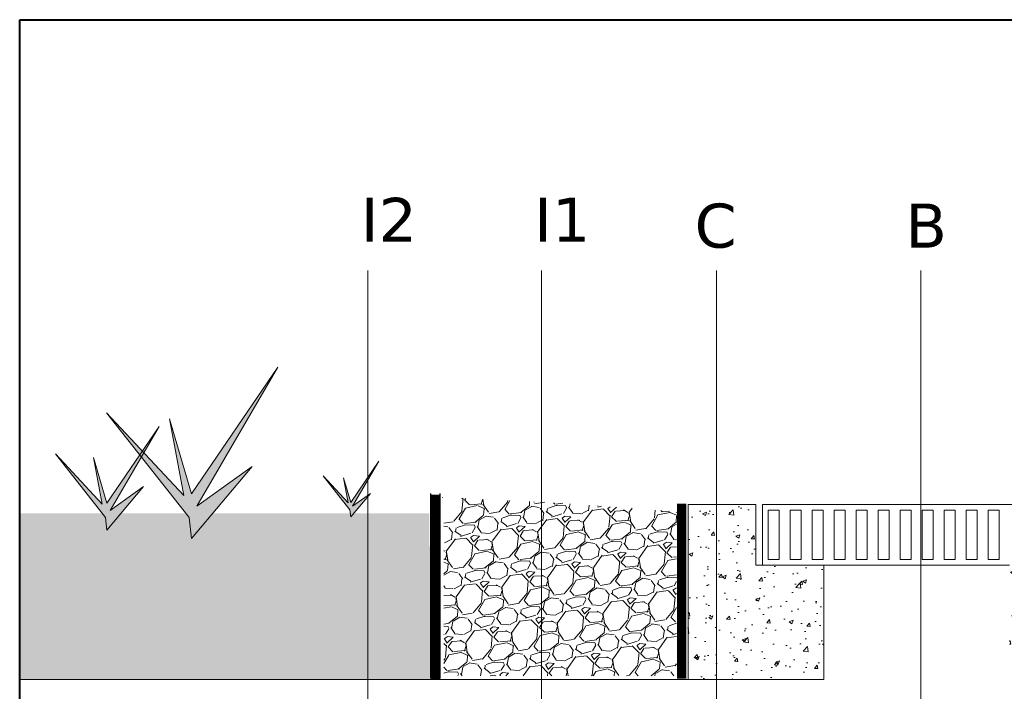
# Model space of a CAD drawing. Header units: metres. Extents: x 321 to 537, y 134 to 342.
# Tile 2 of 9: x 355 to 400, y 207 to 237. Entities that reach past the tile are written whole.
import ezdxf

# ---------------------------------------------------------------- set-up
doc = ezdxf.new("R2010")
doc.units = ezdxf.units.M
doc.header["$LTSCALE"] = 0.2
doc.linetypes.add('DASHED', pattern=[19.049999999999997, 12.7, -6.35])
doc.layers.get('0').update_dxf_attribs({"lineweight": 13})
for name, color, linetype in [('kontur', 7, 'Continuous'), ('szerk', 172, 'Continuous'), ('Textos', 7, 'Continuous')]:
    doc.layers.add(name, color=color, linetype=linetype)
doc.layers.add('Sombreados', color=7, linetype='Continuous', lineweight=13)

msp = doc.modelspace()

# ---------------------------------------------------------------- hatches: boundary and pattern name
h = msp.add_hatch()
h.set_pattern_fill('GRAVEL', color=256, scale=0.08358974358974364, angle=11.99999999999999, style=0)
h.set_pattern_definition([(240.0128, (188.9730502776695, 50.64218522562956), (-12.64136807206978, -22.22254295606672), [0.2856437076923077, -28.27882820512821]), (196.9696999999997, (188.8302831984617, 50.39477788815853), (24.48000464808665, 7.373982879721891), [0.4901744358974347, -48.52718974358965]), (144.5104, (188.361451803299, 50.25171244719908), (25.62359105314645, -18.43029929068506), [0.3456285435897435, -34.21721076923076]), (279.2737000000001, (187.6618649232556, 49.56035752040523), (-6.751899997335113, 41.97707698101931), [0.4463734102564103, -44.1908882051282]), (304.8337, (187.7337981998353, 49.1198187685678), (-15.68115314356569, 22.71423377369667), [0.4377043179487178, -43.33275589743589]), (9.273700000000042, (187.9838132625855, 48.76054472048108), (-41.97707698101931, -6.751899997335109), [0.4463734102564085, -44.19088820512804]), (49.69419999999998, (188.424352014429, 48.83247799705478), (-22.58386059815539, -26.50645420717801), [0.5903057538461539, -58.44018102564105]), (84.25530000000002, (188.8062005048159, 49.28264653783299), (4.825962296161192, 48.77928056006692), [0.5573095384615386, -55.17366102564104]), (133.4296, (188.861984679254, 49.83715697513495), (-22.35290078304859, 23.46667461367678), [0.4478847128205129, -44.34059743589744]), (187.2363999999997, (188.554080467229, 50.1624201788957), (23.28602388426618, 2.779004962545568), [0.5113293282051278, -25.05510615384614]), (234.3974, (188.0468238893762, 50.09801171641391), (-20.06562991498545, -28.14178861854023), [0.6612600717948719, -65.46481230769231]), (150.8141, (189.722294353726, 49.97660918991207), (-17.18607013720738, 9.370643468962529), [0.2256964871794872, -22.34404]), (183.4691999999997, (189.5252513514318, 50.08666928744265), (27.88100666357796, 1.585054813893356), [0.4293854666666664, -42.50922974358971]), (237, (189.0966517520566, 50.06068600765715), (0.4414335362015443, -2.076781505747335), [0.3002618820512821, -2.702364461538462]), (215.1985999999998, (188.8983048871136, 50.27899958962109), (9.50107807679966, 6.360760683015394), [0.1616968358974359, -16.00793743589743]), (303.8014, (188.7661730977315, 50.1857957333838), (-3.401086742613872, 5.788918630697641), [0.2286731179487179, -11.20503794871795]), (42.96379999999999, (188.8933877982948, 49.99577479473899), (5.347473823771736, 5.477869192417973), [0.3714059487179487, -12.00875333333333]), (173.5651, (189.165176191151, 50.24890033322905), (4.595000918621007, -1.193911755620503), [0.2685629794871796, -6.445521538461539]), (28.38950000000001, (187.5616390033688, 49.92976410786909), (19.4435419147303, 10.6446766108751), [0.3762274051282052, -37.24658666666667]), (82.34620000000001, (187.8926204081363, 50.10864700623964), (-3.451343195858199, -24.61031025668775), [0.3156340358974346, -31.24768512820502]), (305.1986, (189.0768894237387, 50.66425691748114), (-6.360760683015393, 9.501078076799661), [0.3233919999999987, -15.84627487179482]), (355.6105000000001, (189.2632971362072, 50.39999333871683), (-22.0921394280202, 1.815994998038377), [0.3762274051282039, -37.24658666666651]), (351.4440000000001, (187.8353279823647, 48.64215869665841), (-11.26679409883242, 1.946388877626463), [0.3628087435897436, -17.7776158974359]), (306.7751, (188.1940992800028, 48.58818113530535), (-15.23966036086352, 20.63743748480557), [0.3039924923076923, -30.09531692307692]), (78.80140000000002, (189.5390910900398, 48.59188833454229), (1.94640742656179, 11.26682116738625), [0.323392, -15.84627487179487]), (29.354, (189.6018973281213, 48.90912397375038), (-25.23244674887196, -14.04575934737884), [0.355910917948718, -35.23508307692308]), (81.44400000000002, (188.5214674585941, 48.37558575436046), (-1.946388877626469, -11.26679409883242), [0.1814047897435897, -17.95908923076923]), (113.3098999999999, (189.4144841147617, 48.56540230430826), (-3.842502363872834, 7.865673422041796), [0.1082612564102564, -10.71787692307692]), (177.9638, (189.371644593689, 48.66482711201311), (6.671786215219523, -0.7524768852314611), [0.4377043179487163, -8.316385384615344]), (198.0089999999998, (188.9342163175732, 48.68037949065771), (20.32636578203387, 6.491109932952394), [0.405633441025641, -40.15768307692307]), (315.6901, (188.9331168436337, 49.80886433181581), (-2.959650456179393, 3.712127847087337), [0.3062092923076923, -7.34902635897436]), (5.157199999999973, (189.1522315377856, 49.59496508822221), (36.18819589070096, 3.350793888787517), [0.5346040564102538, -52.92568205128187]), (72.9454, (189.6846702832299, 49.64302005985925), (-5.217082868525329, -16.3031770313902), [0.2185938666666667, -21.64088307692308]), (102, (189.748780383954, 49.85200221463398), (-2.518216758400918, 1.635349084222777), [0.1273907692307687, -1.995788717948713]), (132.2564, (188.8794376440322, 48.73385430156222), (11.39714938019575, -12.77174151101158), [0.2949606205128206, -29.20115743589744]), (60.0128, (188.6810907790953, 48.95216788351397), (12.64136807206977, 22.22254295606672), [0.5712882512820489, -27.99320205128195]), (11.99999999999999, (188.9666249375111, 49.44698255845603), (1.635349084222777, 2.518216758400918), [0.552026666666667, -1.571152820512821]), (337.3048, (189.5065884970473, 49.56175535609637), (-23.85783038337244, 10.12315110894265), [0.3357047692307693, -33.23469692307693]), (266.0546, (189.8162993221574, 49.43223129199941), (-0.3110486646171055, -8.748586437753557), [0.3091391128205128, -15.14788256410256]), (219.646, (189.7950287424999, 49.12382432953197), (-35.04452049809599, -29.15508223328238), [0.5033314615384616, -49.8299358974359]), (187.4260999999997, (189.4074620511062, 48.80267710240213), (-27.43961589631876, -3.661868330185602), [0.532490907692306, -52.7165405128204]), (187.4260999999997, (189.4074620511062, 48.80267710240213), (-27.43961589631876, -3.661868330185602), [0.532490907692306, -52.7165405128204])])
h.paths.add_polyline_path([(374.0926110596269, 215.4337907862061), (374.2330477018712, 215.4216592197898), (374.2330477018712, 207.3250743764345), (374.0926110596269, 207.3250743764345)])
h.paths.add_polyline_path([(374.0926110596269, 215.4337907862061), (374.0926110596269, 207.3201323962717), (382.4650668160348, 207.3201323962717), (382.8086875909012, 207.3192464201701), (382.8086875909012, 207.3210037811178), (382.8834385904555, 207.3210037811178), (383.0110734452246, 207.3193077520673), (384.5413290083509, 207.3193077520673), (384.5413290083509, 214.8024423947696), (379.3169700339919, 215.1814881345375)])
h.paths.add_polyline_path([(379.421457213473, 210.3280827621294, 0.4142135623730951), (379.3169700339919, 210.4325699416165, 0.414213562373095), (379.2124828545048, 210.3280827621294, 0.9999999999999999)], flags=16)
h.paths.add_polyline_path([(384.5413290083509, 214.8024423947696), (384.5413290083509, 207.31252969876), (384.6145527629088, 207.31252969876), (384.6145527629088, 207.3154996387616), (384.8060254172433, 207.3154996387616), (384.8060254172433, 214.758339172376)])
at = {"layer": 'Sombreados'}
for points in [[(365.5187993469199, 216.8259397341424), (363.0030081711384, 215.0349542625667), (366.6905370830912, 221.3378456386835), (362.7617684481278, 215.586026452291), (361.7623441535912, 218.9957879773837), (362.4171393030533, 215.5171431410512), (358.9019238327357, 219.2713235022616), (362.6583790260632, 214.5183237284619), (362.7617684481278, 213.5539471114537)], [(360.5929700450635, 215.9188780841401), (359.0683016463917, 214.8334704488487), (361.3030891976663, 218.653270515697), (358.9221008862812, 215.1674418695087), (358.3164104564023, 217.2338914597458), (358.7132420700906, 215.1256958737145), (356.5828832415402, 217.4008768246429), (358.8594428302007, 214.5203720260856), (358.9221008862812, 213.9359218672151)], [(370.8950160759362, 215.6041800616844), (370.0775332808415, 215.0222160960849), (371.2757612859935, 217.0702816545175), (369.9991446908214, 215.2012818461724), (369.6743911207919, 216.3092519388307), (369.887160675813, 215.1788988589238), (368.744924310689, 216.3987846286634), (369.9655492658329, 214.8543418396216), (369.9991446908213, 214.5409766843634)]]:
    msp.add_hatch(color=85, dxfattribs=at).paths.add_polyline_path(points)
h = msp.add_hatch(dxfattribs=at)
h.set_pattern_fill('AR-CONC', color=256, scale=0.01, style=0)
h.set_pattern_definition([(49.99999999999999, (1.307398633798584e-12, -4.373214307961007), (1.82184668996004, -0.1593908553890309), [0.1905, -2.0955]), (355, (1.307398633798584e-12, -4.373214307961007), (-0.3524282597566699, 1.9105664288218), [0.1524, -1.6764]), (100.451, (0.1518200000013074, -4.386496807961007), (1.469425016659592, 1.751166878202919), [0.1619, -1.7809]), (46.18420000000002, (1.307398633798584e-12, -3.865214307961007), (2.710790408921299, -0.4204232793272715), [0.2857499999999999, -3.143249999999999]), (96.6356, (0.2258990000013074, -3.900249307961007), (2.374042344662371, 2.474255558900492), [0.24285, -2.67135]), (351.1840000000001, (1.307398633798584e-12, -3.865214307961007), (2.374046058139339, 2.474251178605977), [0.2286, -2.5146]), (21, (0.2540000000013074, -3.992214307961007), (1.516148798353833, -1.022655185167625), [0.1905, -2.0955]), (326.0000000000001, (0.2540000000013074, -3.992214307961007), (0.6180202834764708, 1.841879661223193), [0.1524, -1.6764]), (71.4514, (0.3803450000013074, -4.077435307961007), (2.134164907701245, 0.8192285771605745), [0.1619, -1.7809]), (37.50000000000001, (1.307398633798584e-12, -4.373214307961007), (0.03088603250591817, 0.8455503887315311), [0, -1.65608, 0, -1.7018, 0, -1.68275]), (7.499999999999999, (1.307398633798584e-12, -4.373214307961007), (0.6681966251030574, 1.001805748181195), [0, -0.9702799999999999, 0, -1.61798, 0, -0.6413500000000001]), (327.5, (-0.5664199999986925, -4.373214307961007), (1.355905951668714, -0.05728743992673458), [0, -0.635, 0, -1.9812, 0, -2.6289]), (317.5, (-0.8204199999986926, -4.373214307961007), (1.48129181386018, 0.2542649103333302), [0, -0.8255, 0, -1.31572, 0, -1.8669])])
h.paths.add_polyline_path([(391.4953050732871, 212.3505709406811), (388.4120040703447, 212.3505709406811), (388.4120040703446, 215.1005709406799), (385.3287030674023, 215.10057094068), (385.3287030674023, 207.152900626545), (391.495305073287, 207.152900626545)])
h.paths.add_polyline_path([(406.0930760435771, 215.10057094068), (403.0097750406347, 215.10057094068), (403.0097750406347, 212.3505709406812), (399.9264740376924, 212.3505709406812), (399.9264740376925, 207.152900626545), (406.0930760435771, 207.1529006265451)])
h = msp.add_hatch(dxfattribs=at)
h.set_pattern_fill('AR-CONC', color=37, scale=0.005, style=0)
h.set_pattern_definition([(50, (1.307398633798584e-12, -4.429301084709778), (0.91092334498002, -0.07969542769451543), [0.09525, -1.04775]), (355, (1.307398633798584e-12, -4.429301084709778), (-0.176214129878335, 0.9552832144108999), [0.0762, -0.8382]), (100.451, (0.0759100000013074, -4.435942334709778), (0.7347125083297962, 0.8755834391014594), [0.08095000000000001, -0.8904500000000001]), (46.18420000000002, (1.307398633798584e-12, -4.175301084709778), (1.35539520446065, -0.2102116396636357), [0.1428749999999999, -1.571625]), (96.6356, (0.1129495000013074, -4.192818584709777), (1.187021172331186, 1.237127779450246), [0.121425, -1.335675]), (351.1840000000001, (1.307398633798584e-12, -4.175301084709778), (1.18702302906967, 1.237125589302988), [0.1143, -1.2573]), (21, (0.1270000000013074, -4.238801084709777), (0.7580743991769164, -0.5113275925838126), [0.09525, -1.04775]), (326.0000000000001, (0.1270000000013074, -4.238801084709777), (0.3090101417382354, 0.9209398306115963), [0.0762, -0.8382]), (71.4514, (0.1901725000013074, -4.281411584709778), (1.067082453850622, 0.4096142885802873), [0.08095000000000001, -0.8904500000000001]), (37.50000000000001, (1.307398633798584e-12, -4.429301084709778), (0.01544301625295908, 0.4227751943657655), [0, -0.82804, 0, -0.8509000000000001, 0, -0.8413750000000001]), (7.499999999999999, (1.307398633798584e-12, -4.429301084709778), (0.3340983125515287, 0.5009028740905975), [0, -0.48514, 0, -0.80899, 0, -0.320675]), (327.5, (-0.2832099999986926, -4.429301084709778), (0.677952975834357, -0.02864371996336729), [0, -0.3175, 0, -0.9906, 0, -1.31445]), (317.5, (-0.4102099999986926, -4.429301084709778), (0.7406459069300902, 0.1271324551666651), [0, -0.41275, 0, -0.65786, 0, -0.93345])])
h.paths.add_polyline_path([(370.400378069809, 213.2486508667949), (370.7150984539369, 213.2126426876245), (371.02982049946, 213.1822198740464), (371.3445554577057, 213.158128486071), (371.6593145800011, 213.1411145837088), (371.9741091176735, 213.1319242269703), (373.5737997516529, 213.1318109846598), (373.5737997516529, 214.7094878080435), (354.9608895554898, 214.7094878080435), (354.9608895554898, 213.8408948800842), (355.2766241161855, 213.886968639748), (355.5917697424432, 213.9196918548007), (355.9061786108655, 213.9357135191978), (356.2197028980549, 213.9316826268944), (356.5322026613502, 213.9044226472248), (356.8437490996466, 213.8554316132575), (357.1546426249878, 213.7912822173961), (357.4651951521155, 213.7188018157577), (357.7757185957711, 213.6448177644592), (358.0865248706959, 213.5761574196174), (358.3979257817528, 213.5196456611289), (358.7101456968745, 213.4801368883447), (359.0231644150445, 213.4569738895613), (359.3369193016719, 213.4485431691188), (359.6513477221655, 213.4532312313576), (359.9663870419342, 213.4694245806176), (360.2819746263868, 213.495509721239), (360.5980478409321, 213.529873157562), (360.9145440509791, 213.5709013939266), (361.2314006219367, 213.6169809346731), (361.5485549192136, 213.6664982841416), (361.8659443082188, 213.7178399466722), (362.1835061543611, 213.7693924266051), (362.5011778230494, 213.8195422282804), (362.8188966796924, 213.8666758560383), (363.1366000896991, 213.9091798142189), (363.4542254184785, 213.9454406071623), (363.7717100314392, 213.9738447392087), (364.0889922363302, 213.9928088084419), (364.4060421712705, 214.0017659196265), (364.7228687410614, 214.001387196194), (365.0394831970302, 213.9924186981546), (365.3558967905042, 213.9756064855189), (365.6721207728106, 213.9516966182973), (365.9881663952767, 213.9214351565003), (366.3040449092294, 213.8855681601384), (366.6197675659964, 213.8448416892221), (366.9353456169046, 213.8000018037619), (367.2507903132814, 213.7517945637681), (367.5661129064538, 213.7009660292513), (367.8813246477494, 213.6482622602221), (368.1964367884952, 213.5944293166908), (368.5114605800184, 213.540213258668), (368.8264072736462, 213.486360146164), (369.1412881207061, 213.4336160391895), (369.4561143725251, 213.3827269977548), (369.7708972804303, 213.3344390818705), (370.0856480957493, 213.289498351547)])
h.paths.add_polyline_path([(419.3285695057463, 213.1992227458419), (419.6459219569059, 213.1689571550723), (419.9641262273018, 213.1415728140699), (420.2832587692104, 213.1175718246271), (420.6033960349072, 213.0974562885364), (420.9246144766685, 213.0817283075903), (421.2469905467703, 213.0708899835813), (421.5706006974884, 213.0654434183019), (421.8954852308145, 213.0657673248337), (422.2214838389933, 213.0715556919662), (422.5483670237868, 213.0822663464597), (422.8759052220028, 213.0973568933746), (423.2038688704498, 213.1162849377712), (423.5320284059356, 213.1385080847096), (423.8601542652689, 213.1634839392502), (424.1880168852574, 213.1906701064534), (424.5153867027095, 213.2195241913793), (424.8420341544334, 213.2495037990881), (425.1677296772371, 213.2800665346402), (425.4922437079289, 213.310670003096), (425.815346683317, 213.3407718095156), (426.1368090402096, 213.3698295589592), (426.4564012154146, 213.3973008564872), (426.7738936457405, 213.4226433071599), (427.0890567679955, 213.4453145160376), (427.4016610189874, 213.4647720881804), (427.7114768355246, 213.4804736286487), (428.0182746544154, 213.4918767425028), (428.3218249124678, 213.4984390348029), (428.62189804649, 213.4996181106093), (428.9182644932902, 213.4948715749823), (429.2106946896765, 213.4836570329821), (429.4989590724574, 213.4654320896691), (429.7829803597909, 213.4397578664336), (430.0639863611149, 213.4070826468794), (430.3438683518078, 213.3683057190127), (430.6245228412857, 213.3243299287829), (430.9078463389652, 213.2760581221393), (431.1957353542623, 213.2243931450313), (431.4900863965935, 213.1702378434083), (431.7927959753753, 213.1144950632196), (432.1057606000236, 213.0580676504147), (432.4308767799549, 213.0018584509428), (432.7700410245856, 212.9467703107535), (433.125149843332, 212.8937060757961), (433.4980997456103, 212.8435685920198), (433.8907854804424, 212.797260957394), (434.3032723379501, 212.7559481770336), (434.7303366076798, 212.7215524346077), (435.165804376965, 212.696131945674), (435.6035017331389, 212.6817449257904), (436.0372547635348, 212.6804495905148), (436.4608895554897, 212.6943041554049), (436.4608895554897, 214.7094878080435), (417.8234180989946, 214.7094878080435), (417.8234180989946, 213.3677441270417), (418.0661488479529, 213.3390555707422), (418.3808585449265, 213.3022859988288), (418.6961142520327, 213.2663892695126), (419.0119924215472, 213.2318674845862)])
h = msp.add_hatch(dxfattribs=at)
h.set_pattern_fill('AR-SAND', color=37, scale=0.02, style=0)
h.set_pattern_definition([(37.50000000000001, (1.307398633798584e-12, -4.429301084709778), (-0.03200062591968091, 0.9788264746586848), [0, -0.7721600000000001, 0, -0.8636, 0, -0.8255]), (7.499999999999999, (1.307398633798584e-12, -4.429301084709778), (0.8990465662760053, 1.433650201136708), [0, -0.41656, 0, -0.69596, 0, -0.2667]), (327.5, (-0.6248399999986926, -4.429301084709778), (1.581984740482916, 0.002874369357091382), [0, -0.254, 0, -0.9144, 0, -1.1938]), (317.5, (-0.6248399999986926, -4.429301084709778), (1.527112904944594, 0.4458586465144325), [0, -0.127, 0, -0.59944, 0, -0.6858])])
h.paths.add_polyline_path([(417.8483244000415, 213.2533334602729), (417.8483244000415, 207.152900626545), (436.4608895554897, 207.152900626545), (436.4608895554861, 212.6943041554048), (436.0372547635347, 212.6804495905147), (435.6035017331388, 212.6817449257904), (435.165804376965, 212.696131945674), (434.7303366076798, 212.7215524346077), (434.30327233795, 212.7559481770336), (433.8907854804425, 212.797260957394), (433.4980997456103, 212.8435685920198), (433.1251498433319, 212.893706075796), (432.7700410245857, 212.9467703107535), (432.4308767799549, 213.0018584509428), (432.1057606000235, 213.0580676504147), (431.7927959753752, 213.1144950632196), (431.4900863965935, 213.1702378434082), (431.1957353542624, 213.2243931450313), (430.9078463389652, 213.2760581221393), (430.6245228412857, 213.3243299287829), (430.3438683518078, 213.3683057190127), (430.0639863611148, 213.4070826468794), (429.782980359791, 213.4397578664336), (429.4989590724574, 213.4654320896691), (429.2106946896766, 213.4836570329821), (428.9182644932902, 213.4948715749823), (428.6218980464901, 213.4996181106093), (428.3218249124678, 213.4984390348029), (428.0182746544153, 213.4918767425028), (427.7114768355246, 213.4804736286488), (427.4016610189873, 213.4647720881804), (427.0890567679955, 213.4453145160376), (426.7738936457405, 213.4226433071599), (426.4564012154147, 213.3973008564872), (426.1368090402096, 213.3698295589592), (425.815346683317, 213.3407718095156), (425.492243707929, 213.310670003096), (425.1677296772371, 213.2800665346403), (424.8420341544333, 213.2495037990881), (424.5153867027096, 213.2195241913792), (424.1880168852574, 213.1906701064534), (423.8601542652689, 213.1634839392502), (423.5320284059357, 213.1385080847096), (423.2038688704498, 213.1162849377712), (422.8759052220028, 213.0973568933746), (422.5483670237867, 213.0822663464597), (422.2214838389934, 213.0715556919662), (421.8954852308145, 213.0657673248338), (421.5706006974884, 213.0654434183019), (421.2469905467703, 213.0708899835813), (420.9246144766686, 213.0817283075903), (420.6033960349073, 213.0974562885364), (420.2832587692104, 213.1175718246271), (419.9641262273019, 213.1415728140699), (419.6459219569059, 213.1689571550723), (419.3285695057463, 213.1992227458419), (419.0119924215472, 213.2318674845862), (418.6961142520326, 213.2663892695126), (418.3808585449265, 213.3022859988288), (418.0661488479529, 213.3390555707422), (417.8416096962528, 213.3645875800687), (417.8448664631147, 213.3520445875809), (417.84483550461, 213.350571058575), (417.8452090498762, 213.3482743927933), (417.8453097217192, 213.3465758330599), (417.8456327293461, 213.3433440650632), (417.8454879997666, 213.3403175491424), (417.8460893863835, 213.3374149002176), (417.8458409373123, 213.3355074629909), (417.8458595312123, 213.3300600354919), (417.8459750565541, 213.3288952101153), (417.8461253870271, 213.3269857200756), (417.8459895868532, 213.3226965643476), (417.8457959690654, 213.3202835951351), (417.8457172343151, 213.3189795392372), (417.8456732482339, 213.31747685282), (417.8452778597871, 213.3128864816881), (417.8456452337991, 213.3100362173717), (417.8458518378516, 213.308261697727), (417.8457716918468, 213.3066412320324), (417.8455393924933, 213.3031797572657), (417.8456186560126, 213.3008154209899), (417.8453041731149, 213.2975022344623), (417.8453954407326, 213.29708544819), (417.8452897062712, 213.2966948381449), (417.8454396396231, 213.2955215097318), (417.8456233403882, 213.2942845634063), (417.8454671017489, 213.2934086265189), (417.8457904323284, 213.2919492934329), (417.8458170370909, 213.2917074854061), (417.8458220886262, 213.2916736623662), (417.8458109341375, 213.2916302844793), (417.8457821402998, 213.2914414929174), (417.8457444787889, 213.2906962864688), (417.8457805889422, 213.2896870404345), (417.8459803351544, 213.2880207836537), (417.8457742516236, 213.285724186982), (417.8456184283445, 213.2837985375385)])
h.paths.add_polyline_path([(370.4003780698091, 213.2486508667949), (370.0856480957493, 213.289498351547), (369.7708972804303, 213.3344390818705), (369.4561143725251, 213.3827269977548), (369.1412881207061, 213.4336160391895), (368.8264072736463, 213.486360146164), (368.5114605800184, 213.540213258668), (368.1964367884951, 213.5944293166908), (367.8813246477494, 213.6482622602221), (367.566112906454, 213.7009660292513), (367.2507903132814, 213.7517945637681), (366.9353456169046, 213.8000018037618), (366.6197675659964, 213.8448416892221), (366.3040449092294, 213.8855681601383), (365.9881663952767, 213.9214351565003), (365.6721207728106, 213.9516966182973), (365.3558967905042, 213.9756064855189), (365.0394831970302, 213.9924186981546), (364.7228687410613, 214.001387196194), (364.4060421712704, 214.0017659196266), (364.0889922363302, 213.9928088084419), (363.7717100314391, 213.9738447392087), (363.4542254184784, 213.9454406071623), (363.1366000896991, 213.9091798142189), (362.8188966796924, 213.8666758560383), (362.5011778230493, 213.8195422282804), (362.1835061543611, 213.7693924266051), (361.8659443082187, 213.7178399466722), (361.5485549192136, 213.6664982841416), (361.2314006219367, 213.6169809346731), (360.9145440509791, 213.5709013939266), (360.5980478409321, 213.529873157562), (360.2819746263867, 213.4955097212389), (359.9663870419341, 213.4694245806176), (359.6513477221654, 213.4532312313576), (359.3369193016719, 213.4485431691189), (359.0231644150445, 213.4569738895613), (358.7101456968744, 213.4801368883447), (358.3979257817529, 213.5196456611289), (358.0865248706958, 213.5761574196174), (357.7757185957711, 213.6448177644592), (357.4651951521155, 213.7188018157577), (357.1546426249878, 213.7912822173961), (356.8437490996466, 213.8554316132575), (356.5322026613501, 213.9044226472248), (356.2197028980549, 213.9316826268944), (355.9061786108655, 213.9357135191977), (355.5917697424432, 213.9196918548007), (355.2766241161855, 213.8869686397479), (354.9608895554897, 213.8408948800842), (354.9608895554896, 207.152900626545), (373.6529684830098, 207.152900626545), (373.6377694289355, 213.2342029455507), (373.6393479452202, 213.1675306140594), (373.6393479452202, 213.7638558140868), (373.6378572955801, 213.7772389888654), (373.64125944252, 213.6451918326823), (373.6373405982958, 213.5348032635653), (373.6367972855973, 213.4564358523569), (373.6374757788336, 213.3763736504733), (373.6367972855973, 213.339735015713), (373.6381542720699, 213.3919789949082), (373.6421082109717, 213.528693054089), (373.6334048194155, 213.3539833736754), (373.6354402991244, 213.3146307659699), (373.636797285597, 213.305810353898), (373.6361187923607, 213.2684932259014), (373.6318876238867, 213.450116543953), (373.6361187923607, 213.2813845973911), (373.6347618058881, 213.1938589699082), (373.5488125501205, 213.20260649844), (373.233770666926, 213.1750916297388), (372.9187798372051, 213.153521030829), (372.6038396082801, 213.1386399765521), (372.2889495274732, 213.1311937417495), (371.9741091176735, 213.1319242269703), (371.6593145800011, 213.1411145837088), (371.3445554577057, 213.158128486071), (371.0298204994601, 213.1822198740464), (370.7150984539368, 213.2126426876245)])

# ---------------------------------------------------------------- linework, layer by layer
for p, q in [((385.3287030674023, 215.10057094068), (385.3287030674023, 207.152900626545)), ((385.3287030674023, 215.10057094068), (388.4120040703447, 215.10057094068)), ((388.4120040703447, 215.10057094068), (388.4120040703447, 212.3505709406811)), ((388.7108895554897, 212.3505709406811), (388.7108895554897, 215.10057094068)), ((388.7108895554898, 215.10057094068), (402.7108895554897, 215.10057094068)), ((388.9608895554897, 212.6005709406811), (388.9608895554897, 214.8505709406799)), ((388.9608895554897, 214.8505709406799), (389.4608895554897, 214.8505709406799)), ((389.4608895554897, 212.6005709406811), (389.4608895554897, 214.8505709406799)), ((389.9608895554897, 212.6005709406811), (389.9608895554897, 214.8505709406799)), ((389.9608895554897, 214.8505709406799), (390.4608895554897, 214.8505709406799)), ((390.4608895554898, 212.6005709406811), (390.4608895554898, 214.8505709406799)), ((390.9608895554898, 212.6005709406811), (390.9608895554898, 214.8505709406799)), ((390.9608895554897, 214.8505709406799), (391.4608895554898, 214.8505709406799)), ((391.4608895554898, 212.6005709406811), (391.4608895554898, 214.8505709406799)), ((391.9608895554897, 212.6005709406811), (391.9608895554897, 214.8505709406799)), ((391.9608895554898, 214.8505709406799), (392.4608895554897, 214.8505709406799)), ((392.4608895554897, 212.6005709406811), (392.4608895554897, 214.8505709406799)), ((392.9608895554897, 212.6005709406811), (392.9608895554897, 214.85057094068)), ((392.9608895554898, 214.8505709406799), (393.4608895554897, 214.8505709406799)), ((393.4608895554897, 212.6005709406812), (393.4608895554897, 214.8505709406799)), ((393.9608895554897, 212.6005709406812), (393.9608895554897, 214.8505709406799)), ((393.9608895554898, 214.85057094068), (394.4608895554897, 214.85057094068)), ((394.4608895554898, 212.6005709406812), (394.4608895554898, 214.8505709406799)), ((394.9608895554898, 212.6005709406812), (394.9608895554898, 214.8505709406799)), ((394.9608895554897, 214.8505709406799), (395.4608895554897, 214.8505709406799)), ((395.4608895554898, 212.6005709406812), (395.4608895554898, 214.8505709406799)), ((395.9608895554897, 212.6005709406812), (395.9608895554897, 214.8505709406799)), ((396.4608895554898, 214.8505709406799), (395.9608895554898, 214.8505709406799)), ((396.4608895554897, 212.6005709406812), (396.4608895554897, 214.8505709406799)), ((396.9608895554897, 212.6005709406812), (396.9608895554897, 214.8505709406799)), ((397.4608895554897, 214.85057094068), (396.9608895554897, 214.85057094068)), ((397.4608895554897, 212.6005709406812), (397.4608895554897, 214.8505709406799)), ((397.9608895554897, 212.6005709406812), (397.9608895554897, 214.8505709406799)), ((398.4608895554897, 214.8505709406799), (397.9608895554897, 214.8505709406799)), ((398.4608895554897, 212.6005709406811), (398.4608895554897, 214.85057094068)), ((398.9608895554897, 212.6005709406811), (398.9608895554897, 214.8505709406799)), ((399.4608895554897, 214.8505709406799), (398.9608895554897, 214.8505709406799)), ((399.4608895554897, 212.6005709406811), (399.4608895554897, 214.8505709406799)), ((388.9608895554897, 212.6005709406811), (389.4608895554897, 212.6005709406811)), ((389.9608895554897, 212.6005709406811), (390.4608895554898, 212.6005709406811)), ((390.9608895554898, 212.6005709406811), (391.4608895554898, 212.6005709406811)), ((391.9608895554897, 212.6005709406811), (392.4608895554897, 212.6005709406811)), ((392.9608895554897, 212.6005709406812), (393.4608895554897, 212.6005709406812)), ((393.9608895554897, 212.6005709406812), (394.4608895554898, 212.6005709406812)), ((394.9608895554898, 212.6005709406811), (395.4608895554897, 212.6005709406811)), ((396.4608895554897, 212.6005709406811), (395.9608895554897, 212.6005709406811)), ((397.4608895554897, 212.6005709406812), (396.9608895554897, 212.6005709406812)), ((398.4608895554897, 212.6005709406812), (397.9608895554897, 212.6005709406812)), ((399.4608895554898, 212.6005709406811), (398.9608895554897, 212.6005709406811)), ((391.495305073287, 212.3505709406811), (388.4120040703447, 212.3505709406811)), ((391.495305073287, 212.3505709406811), (391.495305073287, 207.152900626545)), ((391.495305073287, 212.3505709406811), (399.9264740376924, 212.3505709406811)), ((354.9608895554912, 207.152900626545), (391.4953050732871, 207.152900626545))]:
    msp.add_line(p, q)
at = {"lineweight": 13}
for p, q in [((354.9608895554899, 210.9570964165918), (354.9608895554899, 209.4570964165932)), ((354.9608895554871, 210.9570964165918), (354.9608895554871, 209.4570964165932))]:
    msp.add_line(p, q, dxfattribs=at)
at = {"lineweight": 40}
msp.add_lwpolyline([(354.9608895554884, 237.1332900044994), (436.4608895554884, 237.1332900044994), (436.4608895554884, 167.7317819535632), (354.9608895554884, 167.7317819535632)], close=True, dxfattribs=at)
msp.add_lwpolyline([(354.9608895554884, 237.1332900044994), (436.4608895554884, 237.1332900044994), (436.4608895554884, 167.7317819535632), (354.9608895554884, 167.7317819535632)], close=True, dxfattribs=at)
at = {"color": 85}
for points in [[(362.6583790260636, 214.5183237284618), (358.9019238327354, 219.2713235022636), (362.4171393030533, 215.5171431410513), (361.7623441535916, 218.9957879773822), (362.7617684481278, 215.5860264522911), (366.6905370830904, 221.3378456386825), (363.0030081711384, 215.0349542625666), (365.5187993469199, 216.8259397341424), (362.7617684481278, 213.5539471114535), (362.6583790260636, 214.5183237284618)], [(358.859442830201, 214.5203720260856), (356.5828832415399, 217.4008768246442), (358.7132420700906, 215.1256958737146), (358.3164104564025, 217.2338914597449), (358.9221008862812, 215.1674418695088), (361.3030891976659, 218.6532705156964), (359.0683016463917, 214.8334704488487), (360.5929700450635, 215.9188780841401), (358.9221008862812, 213.9359218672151), (358.859442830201, 214.5203720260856)], [(369.965549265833, 214.8543418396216), (368.7449243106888, 216.398784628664), (369.887160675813, 215.1788988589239), (369.6743911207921, 216.3092519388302), (369.9991446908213, 215.2012818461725), (371.2757612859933, 217.0702816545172), (370.0775332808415, 215.0222160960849), (370.8950160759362, 215.6041800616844), (369.9991446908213, 214.5409766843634), (369.965549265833, 214.8543418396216)]]:
    msp.add_lwpolyline(points, dxfattribs=at)
at = {"layer": 'kontur', "linetype": 'DASHED', "const_width": 0.417948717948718}
msp.add_lwpolyline([(373.8540970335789, 215.5540951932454), (373.8540970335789, 207.1533259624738)], dxfattribs=at)
at = {"layer": 'kontur', "const_width": 0.417948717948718}
msp.add_lwpolyline([(385.0337443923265, 207.1921311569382), (385.0337443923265, 215.1468919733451)], dxfattribs=at)
at = {"layer": 'szerk', "color": 0}
for p, q in [((373.6406396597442, 207.1999437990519), (373.6406396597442, 215.6007130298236)), ((374.058588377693, 207.1999437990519), (374.058588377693, 215.6007130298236))]:
    msp.add_line(p, q, dxfattribs=at)
at = {"layer": 'Textos', "lineweight": 18}
for p, q in [((370.7826299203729, 194.3003804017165), (370.7826299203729, 225.7439743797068)), ((378.6647113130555, 193.1694589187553), (378.6647113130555, 225.7439743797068)), ((386.6110447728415, 191.7164258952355), (386.6110447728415, 225.7439743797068)), ((395.9086491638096, 191.8380867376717), (395.9086491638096, 225.7439743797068))]:
    msp.add_line(p, q, dxfattribs=at)

# ---------------------------------------------------------------- texts
at = {"layer": 'Textos', "char_height": 2, "width": 1.805406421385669, "attachment_point": 1}
for s, insert in [('\\fVerdana|b0|i0|c0|p34;I2', (370.4521038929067, 229.0391192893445)), ('\\fVerdana|b0|i0|c0|p34;I1', (378.3341852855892, 229.0391192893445)), ('{\\fVerdana|b0|i0|c0|p34;C}', (385.6226733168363, 228.7761463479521)), ('{\\fVerdana|b0|i0|c0|p34;B}', (395.2042789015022, 228.7761463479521))]:
    msp.add_mtext(s, dxfattribs=dict(at, insert=insert))

doc.saveas('drawing.dxf')
